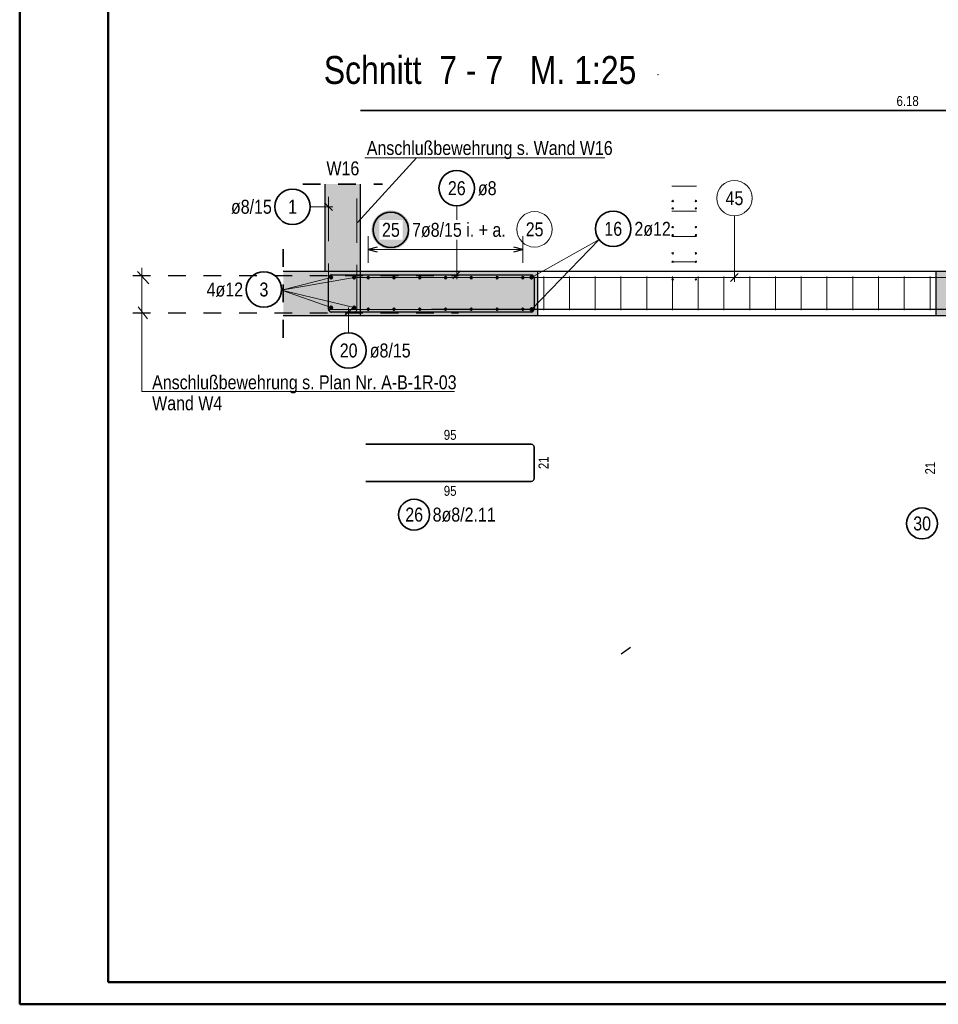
# Model space of a CAD drawing. Header units: millimetres. Extents: x -16 to 44.7, y 0 to 21.2.
# Tile 6 of 49: x 0 to 5.2, y 0 to 5.6. Entities that reach past the tile are written whole.
import ezdxf

# ---------------------------------------------------------------- set-up
doc = ezdxf.new("R2010")
doc.units = ezdxf.units.MM
doc.linetypes.add('HIDDEN', pattern=[0.375, 0.25, -0.125])
doc.layers.add('nplo Bewehrung', color=7, linetype='Continuous', lineweight=20)
doc.styles.add('Arial Narrow', font='ARIALN.TTF')

msp = doc.modelspace()

# ---------------------------------------------------------------- hatches: boundary and pattern name
at = {"lineweight": 13, "true_color": 0xd7ffd7}
for points in [[(1.9246, 4.633229), (1.9246, 3.890541), (1.7246, 3.890541), (1.7246, 4.633229)], [(1.7246, 4.140541), (1.7246, 3.890541), (1.488744, 3.890541), (1.488744, 4.140541)], [(2.926076, 3.890541), (1.7246, 3.890541), (1.7246, 4.140541), (2.926076, 4.140541)], [(5.518084, 4.140541), (5.518084, 3.890541), (5.176076, 3.890541), (5.176076, 4.140541)]]:
    msp.add_hatch(color=254, dxfattribs=at).paths.add_polyline_path(points)
at = {"lineweight": 25, "true_color": 0xffffff}
msp.add_hatch(color=7, dxfattribs=at).paths.add_polyline_path([(2.206353, 4.374783), (2.206286, 4.378622), (2.206085, 4.382456), (2.20575, 4.386281), (2.205283, 4.390092), (2.204682, 4.393884), (2.203949, 4.397653), (2.203086, 4.401394), (2.202092, 4.405103), (2.200969, 4.408775), (2.199719, 4.412405), (2.198343, 4.41599), (2.196843, 4.419524), (2.19522, 4.423004), (2.193477, 4.426425), (2.191616, 4.429783), (2.189638, 4.433074), (2.187547, 4.436294), (2.185345, 4.439439), (2.183034, 4.442506), (2.180618, 4.44549), (2.178099, 4.448387), (2.17548, 4.451195), (2.172765, 4.45391), (2.169957, 4.456529), (2.16706, 4.459048), (2.164076, 4.461464), (2.161009, 4.463775), (2.157864, 4.465977), (2.154644, 4.468068), (2.151353, 4.470046), (2.147995, 4.471907), (2.144574, 4.47365), (2.141094, 4.475273), (2.13756, 4.476773), (2.133975, 4.478149), (2.130345, 4.479399), (2.126673, 4.480522), (2.122964, 4.481515), (2.119223, 4.482379), (2.115454, 4.483112), (2.111662, 4.483712), (2.107851, 4.48418), (2.104026, 4.484515), (2.100192, 4.484716), (2.096353, 4.484783), (2.092514, 4.484716), (2.08868, 4.484515), (2.084855, 4.48418), (2.081044, 4.483712), (2.077252, 4.483112), (2.073483, 4.482379), (2.069742, 4.481515), (2.066033, 4.480522), (2.062361, 4.479399), (2.058731, 4.478149), (2.055146, 4.476773), (2.051612, 4.475273), (2.048132, 4.47365), (2.044711, 4.471907), (2.041353, 4.470046), (2.038062, 4.468068), (2.034842, 4.465977), (2.031697, 4.463775), (2.02863, 4.461464), (2.025646, 4.459048), (2.022749, 4.456529), (2.019941, 4.45391), (2.017226, 4.451195), (2.014607, 4.448387), (2.012088, 4.44549), (2.009672, 4.442506), (2.007361, 4.439439), (2.005159, 4.436294), (2.003068, 4.433074), (2.00109, 4.429783), (1.999229, 4.426425), (1.997486, 4.423004), (1.995863, 4.419524), (1.994363, 4.41599), (1.992987, 4.412405), (1.991737, 4.408775), (1.990614, 4.405103), (1.989621, 4.401394), (1.988757, 4.397653), (1.988024, 4.393884), (1.987424, 4.390092), (1.986956, 4.386281), (1.986621, 4.382456), (1.98642, 4.378622), (1.986353, 4.374783), (1.98642, 4.370944), (1.986621, 4.36711), (1.986956, 4.363285), (1.987424, 4.359474), (1.988024, 4.355682), (1.988757, 4.351913), (1.989621, 4.348171), (1.990614, 4.344463), (1.991737, 4.340791), (1.992987, 4.337161), (1.994363, 4.333576), (1.995863, 4.330042), (1.997486, 4.326562), (1.999229, 4.323141), (2.00109, 4.319783), (2.003068, 4.316492), (2.005159, 4.313272), (2.007361, 4.310127), (2.009672, 4.30706), (2.012088, 4.304076), (2.014607, 4.301179), (2.017226, 4.29837), (2.019941, 4.295656), (2.022749, 4.293037), (2.025646, 4.290518), (2.02863, 4.288102), (2.031697, 4.285791), (2.034842, 4.283589), (2.038062, 4.281498), (2.041353, 4.27952), (2.044711, 4.277659), (2.048132, 4.275916), (2.051612, 4.274293), (2.055146, 4.272793), (2.058731, 4.271417), (2.062361, 4.270167), (2.066033, 4.269044), (2.069742, 4.26805), (2.073483, 4.267187), (2.077252, 4.266454), (2.081044, 4.265853), (2.084855, 4.265385), (2.08868, 4.265051), (2.092514, 4.26485), (2.096353, 4.264783), (2.100192, 4.26485), (2.104026, 4.265051), (2.107851, 4.265385), (2.111662, 4.265853), (2.115454, 4.266454), (2.119223, 4.267187), (2.122964, 4.26805), (2.126673, 4.269044), (2.130345, 4.270167), (2.133975, 4.271417), (2.13756, 4.272793), (2.141094, 4.274293), (2.144574, 4.275916), (2.147995, 4.277659), (2.151353, 4.27952), (2.154644, 4.281498), (2.157864, 4.283589), (2.161009, 4.285791), (2.164076, 4.288102), (2.16706, 4.290518), (2.169957, 4.293037), (2.172765, 4.295656), (2.17548, 4.29837), (2.178099, 4.301179), (2.180618, 4.304076), (2.183034, 4.30706), (2.185345, 4.310127), (2.187547, 4.313272), (2.189638, 4.316492), (2.191616, 4.319783), (2.193477, 4.323141), (2.19522, 4.326562), (2.196843, 4.330042), (2.198343, 4.333576), (2.199719, 4.337161), (2.200969, 4.340791), (2.202092, 4.344463), (2.203086, 4.348171), (2.203949, 4.351913), (2.204682, 4.355682), (2.205283, 4.359474), (2.20575, 4.363285), (2.206085, 4.36711)])

# ---------------------------------------------------------------- linework, layer by layer
at = {"color": 4, "linetype": 'Continuous', "lineweight": 50}
for p, q in [((0, 21.025), (0, 0)), ((0.5, 20.9), (0.5, 0.125)), ((0.5, 0.125), (43.625, 0.125)), ((0, 0), (43.75, 0))]:
    msp.add_line(p, q, dxfattribs=at)
at = {"color": 2, "linetype": 'Continuous', "lineweight": 35}
for p, q in [((1.924675, 5.049397), (8.104675, 5.049397)), ((1.956076, 3.163618), (2.890076, 3.163618)), ((2.906076, 3.147618), (2.906076, 2.969618)), ((2.890076, 2.953618), (1.956076, 2.953618))]:
    msp.add_line(p, q, dxfattribs=at)
at = {"color": 5, "linetype": 'Continuous', "lineweight": 18}
for p, q in [((2.241494, 4.782083), (1.90761, 4.416994)), ((2.241494, 4.782083), (1.949307, 4.782083)), ((3.305557, 4.782083), (2.241494, 4.782083)), ((1.641111, 4.505257), (1.769675, 4.505257)), ((2.468414, 4.510116), (2.468414, 4.095541)), ((1.9686, 4.339004), (1.9686, 4.189004)), ((2.842076, 4.189004), (2.842076, 4.339004)), ((2.890861, 3.925541), (3.273229, 4.319426)), ((2.890861, 4.105541), (3.273229, 4.319426)), ((2.842076, 4.264004), (1.9686, 4.264004)), ((0.665481, 4.139869), (0.730361, 4.069091)), ((0.689073, 3.461579), (0.689073, 4.160512)), ((1.889675, 4.105541), (1.479209, 4.033946)), ((1.759675, 4.105541), (1.479209, 4.033946)), ((1.759675, 3.935541), (1.479209, 4.033946)), ((1.889675, 3.935541), (1.479209, 4.033946)), ((0.66843, 3.939331), (0.721513, 3.871502)), ((1.857558, 3.793293), (1.857558, 3.935541)), ((2.455575, 3.461579), (0.689073, 3.461579))]:
    msp.add_line(p, q, dxfattribs=at)
at = {"color": 2, "linetype": 'HIDDEN', "lineweight": 35, "ltscale": 0.25}
for p, q in [((1.5996, 4.633229), (2.0496, 4.633229)), ((1.488744, 3.765541), (1.488744, 4.265541))]:
    msp.add_line(p, q, dxfattribs=at)
at = {"color": 3, "linetype": 'Continuous', "lineweight": 25}
for p, q in [((1.7246, 4.140541), (1.7246, 4.633229)), ((1.9246, 3.890541), (1.9246, 4.633229)), ((1.766772, 4.48316), (1.722578, 4.527354)), ((2.0186, 4.277401), (1.9686, 4.264004)), ((1.9686, 4.264004), (2.0186, 4.250606)), ((2.842076, 4.264004), (2.792076, 4.277401)), ((2.792076, 4.250606), (2.842076, 4.264004)), ((1.488744, 4.140541), (1.7246, 4.140541)), ((1.7246, 4.140541), (2.926076, 4.140541)), ((1.760858, 4.120541), (2.394858, 4.120541)), ((1.956076, 4.120541), (2.890076, 4.120541)), ((2.446317, 4.098444), (2.490511, 4.142639)), ((2.926076, 4.140541), (5.176076, 4.140541)), ((2.926076, 3.890541), (2.926076, 4.140541)), ((5.176076, 4.140541), (5.518084, 4.140541)), ((5.176076, 3.890541), (5.176076, 4.140541)), ((1.744858, 3.926541), (1.744858, 4.104541)), ((2.906076, 4.104541), (2.906076, 3.926541)), ((2.394858, 3.910541), (1.760858, 3.910541)), ((1.879655, 3.932639), (1.835461, 3.888444)), ((2.890076, 3.910541), (1.956076, 3.910541)), ((1.488744, 3.890541), (1.7246, 3.890541)), ((1.7246, 3.890541), (2.926076, 3.890541)), ((2.926076, 3.890541), (5.176076, 3.890541)), ((5.176076, 3.890541), (5.518084, 3.890541)), ((3.396861, 1.979596), (3.450583, 2.017201))]:
    msp.add_line(p, q, dxfattribs=at)
at = {"color": 6, "linetype": 'HIDDEN', "lineweight": 13}
for p, q in [((1.744675, 4.560541), (1.744675, 3.926541)), ((1.904675, 3.926541), (1.904675, 4.560541)), ((1.760675, 3.910541), (1.888675, 3.910541))]:
    msp.add_line(p, q, dxfattribs=at)
at = {"color": 9, "linetype": 'Continuous', "lineweight": 0}
for p, q in [((4.03709, 4.453833), (4.03709, 4.080157)), ((4.014993, 4.083059), (4.059187, 4.127254)), ((1.908484, 4.105157), (2.508484, 4.105157)), ((2.508484, 4.105157), (7.350493, 4.105157))]:
    msp.add_line(p, q, dxfattribs=at)
at = {"color": 10, "linetype": 'HIDDEN', "ltscale": 0.25}
for p, q in [((0.638939, 4.116276), (2.479168, 4.116276)), ((0.638939, 3.906276), (2.479168, 3.906276))]:
    msp.add_line(p, q, dxfattribs=at)
at = {"color": 9, "linetype": 'Continuous', "lineweight": 0}
for centre, radius in [((3.605758, 5.251366), 0.00111), ((4.03709, 4.553833), 0.1), ((1.9246, 4.140541), 0.00111), ((1.924675, 4.140541), 0.00111), ((1.724675, 3.890541), 0.00111), ((1.924675, 3.890541), 0.00111), ((2.855861, 3.890541), 0.00111)]:
    msp.add_circle(centre, radius, dxfattribs=at)
at = {"color": 2, "linetype": 'Continuous', "lineweight": 35}
for centre, radius in [((2.468414, 4.610116), 0.1), ((1.541111, 4.505257), 0.1), ((2.096353, 4.374783), 0.1), ((3.352358, 4.380571), 0.1), ((1.379281, 4.037735), 0.1), ((1.857558, 3.693293), 0.1), ((2.227769, 2.766118), 0.0875), ((5.097064, 2.716195), 0.0875)]:
    msp.add_circle(centre, radius, dxfattribs=at)
at = {"color": 4, "linetype": 'Continuous', "lineweight": 50}
for centre, radius in [((1.759675, 4.105541), 0.006), ((1.759675, 4.105541), 0.006), ((1.759675, 4.105541), 0.0054), ((1.759675, 4.105541), 0.0042), ((1.759675, 4.105541), 0.003), ((1.759675, 4.105541), 0.0018), ((1.759675, 4.105541), 0.0006), ((1.889675, 4.105541), 0.006), ((1.889675, 4.105541), 0.006), ((1.889675, 4.105541), 0.0054), ((1.889675, 4.105541), 0.0042), ((1.889675, 4.105541), 0.003), ((1.889675, 4.105541), 0.0018), ((1.889675, 4.105541), 0.0006), ((1.9686, 4.104541), 0.004), ((1.9686, 4.104541), 0.004), ((1.9686, 4.104541), 0.0036), ((1.9686, 4.104541), 0.0028), ((1.9686, 4.104541), 0.002), ((1.9686, 4.104541), 0.0012), ((1.9686, 4.104541), 0.0004), ((2.114179, 4.104541), 0.004), ((2.114179, 4.104541), 0.004), ((2.114179, 4.104541), 0.0036), ((2.114179, 4.104541), 0.0028), ((2.114179, 4.104541), 0.002), ((2.114179, 4.104541), 0.0012), ((2.114179, 4.104541), 0.0004), ((2.259759, 4.104541), 0.004), ((2.259759, 4.104541), 0.004), ((2.259759, 4.104541), 0.0036), ((2.259759, 4.104541), 0.0028), ((2.259759, 4.104541), 0.002), ((2.259759, 4.104541), 0.0012), ((2.259759, 4.104541), 0.0004), ((2.405338, 4.104541), 0.004), ((2.405338, 4.104541), 0.004), ((2.405338, 4.104541), 0.0036), ((2.405338, 4.104541), 0.0028), ((2.405338, 4.104541), 0.002), ((2.405338, 4.104541), 0.0012), ((2.405338, 4.104541), 0.0004), ((2.550917, 4.104541), 0.004), ((2.550917, 4.104541), 0.004), ((2.550917, 4.104541), 0.0036), ((2.550917, 4.104541), 0.0028), ((2.550917, 4.104541), 0.002), ((2.550917, 4.104541), 0.0012), ((2.550917, 4.104541), 0.0004), ((2.696496, 4.104541), 0.004), ((2.696496, 4.104541), 0.004), ((2.696496, 4.104541), 0.0036), ((2.696496, 4.104541), 0.0028), ((2.696496, 4.104541), 0.002), ((2.696496, 4.104541), 0.0012), ((2.696496, 4.104541), 0.0004), ((2.842076, 4.104541), 0.004), ((2.842076, 4.104541), 0.004), ((2.842076, 4.104541), 0.0036), ((2.842076, 4.104541), 0.0028), ((2.842076, 4.104541), 0.002), ((2.842076, 4.104541), 0.0012), ((2.842076, 4.104541), 0.0004), ((2.890861, 4.105541), 0.006), ((2.890861, 4.105541), 0.006), ((2.890861, 4.105541), 0.0054), ((2.890861, 4.105541), 0.0042), ((2.890861, 4.105541), 0.003), ((2.890861, 4.105541), 0.0018), ((2.890861, 4.105541), 0.0006), ((1.759675, 3.935541), 0.006), ((1.759675, 3.935541), 0.006), ((1.759675, 3.935541), 0.0054), ((1.759675, 3.935541), 0.0042), ((1.759675, 3.935541), 0.003), ((1.759675, 3.935541), 0.0018), ((1.759675, 3.935541), 0.0006), ((1.889675, 3.935541), 0.006), ((1.889675, 3.935541), 0.006), ((1.889675, 3.935541), 0.0054), ((1.889675, 3.935541), 0.0042), ((1.889675, 3.935541), 0.003), ((1.889675, 3.935541), 0.0018), ((1.889675, 3.935541), 0.0006), ((1.9686, 3.926541), 0.004), ((1.9686, 3.926541), 0.004), ((1.9686, 3.926541), 0.0036), ((1.9686, 3.926541), 0.0028), ((1.9686, 3.926541), 0.002), ((1.9686, 3.926541), 0.0012), ((1.9686, 3.926541), 0.0004), ((2.114179, 3.926541), 0.004), ((2.114179, 3.926541), 0.004), ((2.114179, 3.926541), 0.0036), ((2.114179, 3.926541), 0.0028), ((2.114179, 3.926541), 0.002), ((2.114179, 3.926541), 0.0012), ((2.114179, 3.926541), 0.0004), ((2.259759, 3.926541), 0.004), ((2.259759, 3.926541), 0.004), ((2.259759, 3.926541), 0.0036), ((2.259759, 3.926541), 0.0028), ((2.259759, 3.926541), 0.002), ((2.259759, 3.926541), 0.0012), ((2.259759, 3.926541), 0.0004), ((2.405338, 3.926541), 0.004), ((2.405338, 3.926541), 0.004), ((2.405338, 3.926541), 0.0036), ((2.405338, 3.926541), 0.0028), ((2.405338, 3.926541), 0.002), ((2.405338, 3.926541), 0.0012), ((2.405338, 3.926541), 0.0004), ((2.550917, 3.926541), 0.004), ((2.550917, 3.926541), 0.004), ((2.550917, 3.926541), 0.0036), ((2.550917, 3.926541), 0.0028), ((2.550917, 3.926541), 0.002), ((2.550917, 3.926541), 0.0012), ((2.550917, 3.926541), 0.0004), ((2.696496, 3.926541), 0.004), ((2.696496, 3.926541), 0.004), ((2.696496, 3.926541), 0.0036), ((2.696496, 3.926541), 0.0028), ((2.696496, 3.926541), 0.002), ((2.696496, 3.926541), 0.0012), ((2.696496, 3.926541), 0.0004), ((2.842076, 3.926541), 0.004), ((2.842076, 3.926541), 0.004), ((2.842076, 3.926541), 0.0036), ((2.842076, 3.926541), 0.0028), ((2.842076, 3.926541), 0.002), ((2.842076, 3.926541), 0.0012), ((2.842076, 3.926541), 0.0004), ((2.890861, 3.925541), 0.006), ((2.890861, 3.925541), 0.006), ((2.890861, 3.925541), 0.0054), ((2.890861, 3.925541), 0.0042), ((2.890861, 3.925541), 0.003), ((2.890861, 3.925541), 0.0018), ((2.890861, 3.925541), 0.0006)]:
    msp.add_circle(centre, radius, dxfattribs=at)
at = {"color": 3, "linetype": 'Continuous', "lineweight": 25}
for centre, start, end in [((1.760858, 4.104541), 90, 180), ((2.890076, 4.104541), 0, 90), ((1.760858, 3.926541), 180, 270), ((2.890076, 3.926541), 270, 0)]:
    msp.add_arc(centre, 0.016, start, end, dxfattribs=at)
at = {"color": 6, "linetype": 'HIDDEN', "lineweight": 13}
for centre, start, end in [((1.760675, 3.926541), 180, 270), ((1.888675, 3.926541), 270, 0)]:
    msp.add_arc(centre, 0.016, start, end, dxfattribs=at)
at = {"color": 2, "linetype": 'Continuous', "lineweight": 35}
for centre, start, end in [((2.890076, 3.147618), 0, 90), ((2.890076, 2.969618), 270, 0)]:
    msp.add_arc(centre, 0.016, start, end, dxfattribs=at)
at = {"layer": 'nplo Bewehrung', "color": 9, "linetype": 'Continuous', "lineweight": 0}
for p, q in [((3.684618, 4.621903), (3.823786, 4.621903)), ((3.684618, 4.479449), (3.823786, 4.479449)), ((3.684618, 4.336995), (3.823786, 4.336995)), ((3.684618, 4.194541), (3.823786, 4.194541)), ((2.960077, 3.920541), (2.960077, 4.110541)), ((3.105544, 3.920541), (3.105544, 4.110541)), ((3.25101, 3.920541), (3.25101, 4.110541)), ((3.396477, 3.920541), (3.396477, 4.110541)), ((3.541943, 3.920541), (3.541943, 4.110541)), ((3.68741, 3.920541), (3.68741, 4.110541)), ((3.832876, 3.920541), (3.832876, 4.110541)), ((3.978343, 3.920541), (3.978343, 4.110541)), ((4.12381, 3.920541), (4.12381, 4.110541)), ((4.269276, 3.920541), (4.269276, 4.110541)), ((4.414743, 3.920541), (4.414743, 4.110541)), ((4.560209, 3.920541), (4.560209, 4.110541)), ((4.705676, 3.920541), (4.705676, 4.110541)), ((4.851142, 3.920541), (4.851142, 4.110541)), ((4.996609, 3.920541), (4.996609, 4.110541)), ((5.142076, 3.920541), (5.142076, 4.110541)), ((1.744675, 3.924541), (10.984973, 3.924541)), ((2.326076, 3.926541), (8.368084, 3.926541))]:
    msp.add_line(p, q, dxfattribs=at)
for centre in [(3.688618, 4.537586), (3.688618, 4.537586), (3.688618, 4.537586), (3.688618, 4.537586), (3.819786, 4.537586), (3.819786, 4.537586), (3.819786, 4.537586), (3.819786, 4.537586), (3.688618, 4.495587), (3.688618, 4.495587), (3.688618, 4.495587), (3.688618, 4.495587), (3.819786, 4.495587), (3.819786, 4.495587), (3.819786, 4.495587), (3.819786, 4.495587), (3.688618, 4.389906), (3.688618, 4.389906), (3.688618, 4.389906), (3.688618, 4.389906), (3.819786, 4.389906), (3.819786, 4.389906), (3.819786, 4.389906), (3.819786, 4.389906), (3.688618, 4.345065), (3.688618, 4.345065), (3.688618, 4.345065), (3.688618, 4.345065), (3.819786, 4.345065), (3.819786, 4.345065), (3.819786, 4.345065), (3.819786, 4.345065), (3.688618, 4.242225), (3.688618, 4.242225), (3.688618, 4.242225), (3.688618, 4.242225), (3.819786, 4.242225), (3.819786, 4.242225), (3.819786, 4.242225), (3.819786, 4.242225), (3.688618, 4.194544), (3.688618, 4.194544), (3.688618, 4.194544), (3.688618, 4.194544), (3.819786, 4.194544), (3.819786, 4.194544), (3.819786, 4.194544), (3.819786, 4.194544), (3.688618, 4.094544), (3.688618, 4.094544), (3.688618, 4.094544), (3.688618, 4.094544), (3.819786, 4.094544), (3.819786, 4.094544), (3.819786, 4.094544), (3.819786, 4.094544)]:
    msp.add_circle(centre, 0.004, dxfattribs=at)

# ---------------------------------------------------------------- texts
at = {"color": 1, "lineweight": 70, "style": 'Arial Narrow'}
msp.add_text('Schnitt  7 - 7   M. 1:25', height=0.1575, dxfattribs=at).set_placement((1.717803, 5.198982))
at = {"color": 2, "lineweight": 35, "style": 'Arial Narrow'}
for s, p in [('Anschlußbewehrung s. Wand W16', (1.960657, 4.797685)), ('W16', (1.732791, 4.682712))]:
    msp.add_text(s, height=0.07875, dxfattribs=at).set_placement(p)
at = {"color": 3, "lineweight": 25, "char_height": 0.05625, "attachment_point": 1, "line_spacing_factor": 0.9, "style": 'Arial Narrow'}
for s, insert in [('6.18', (4.9528, 5.130647)), ('95', (2.395638, 3.244868)), ('95', (2.395638, 2.928618))]:
    msp.add_mtext(s, dxfattribs=dict(at, insert=insert))
at = {"color": 2, "lineweight": 35, "char_height": 0.07875, "line_spacing_factor": 0.9, "style": 'Arial Narrow'}
for s, insert, attachment_point in [('26', (2.418802, 4.649491), 1), ('ø8', (2.588414, 4.649491), 1), ('ø8/15', (1.193524, 4.544632), 1), ('1', (1.516305, 4.544632), 1), ('16', (3.302745, 4.419946), 1), ('2ø12', (3.472358, 4.419946), 1), ('4ø12', (1.056106, 4.07711), 1), ('3', (1.354474, 4.07711), 1), ('20', (1.807946, 3.732668), 1), ('ø8/15', (1.977558, 3.732668), 1), ('Anschlußbewehrung s. Plan Nr. A-B-1R-03 {\\P}Wand W4', (0.748191, 3.354978), 7), ('26', (2.178157, 2.805493), 1), ('8ø8/2.11', (2.332769, 2.805493), 1), ('30', (5.047452, 2.75557), 1)]:
    msp.add_mtext(s, dxfattribs=dict(at, insert=insert, attachment_point=attachment_point))
at = {"color": 9, "lineweight": 0, "insert": (3.987478, 4.593208), "char_height": 0.07875, "attachment_point": 1, "line_spacing_factor": 0.9, "style": 'Arial Narrow'}
msp.add_mtext('45', dxfattribs=at)
at = {"color": 3, "lineweight": 25, "char_height": 0.05625, "attachment_point": 1, "rotation": 90, "line_spacing_factor": 0.9, "style": 'Arial Narrow'}
for insert in [(2.931076, 3.023181), (5.114826, 2.992982)]:
    msp.add_mtext('21', dxfattribs=dict(at, insert=insert))

# ---------------------------------------------------------------- next in the draw order: texts
at = {"color": 2, "lineweight": 35, "char_height": 0.07875, "attachment_point": 1, "line_spacing_factor": 0.9, "style": 'Arial Narrow', "bg_fill": 3, "box_fill_scale": 1.2, "bg_fill_color": 256, "bg_fill_true_color": 13158600, "bg_fill_transparency": 0}
for s, insert in [('25', (2.046741, 4.414158)), ('7ø8/15 i. + a.', (2.216353, 4.414158))]:
    msp.add_mtext(s, dxfattribs=dict(at, insert=insert))

# ---------------------------------------------------------------- next in the draw order: linework, layer by layer
at = {"color": 9, "linetype": 'Continuous', "lineweight": 0}
msp.add_circle((2.908113, 4.377689), 0.1, dxfattribs=at)

# ---------------------------------------------------------------- next in the draw order: texts
at = {"color": 9, "lineweight": 0, "insert": (2.858501, 4.417064), "char_height": 0.07875, "attachment_point": 1, "line_spacing_factor": 0.9, "style": 'Arial Narrow'}
msp.add_mtext('25', dxfattribs=at)

doc.saveas('drawing.dxf')
